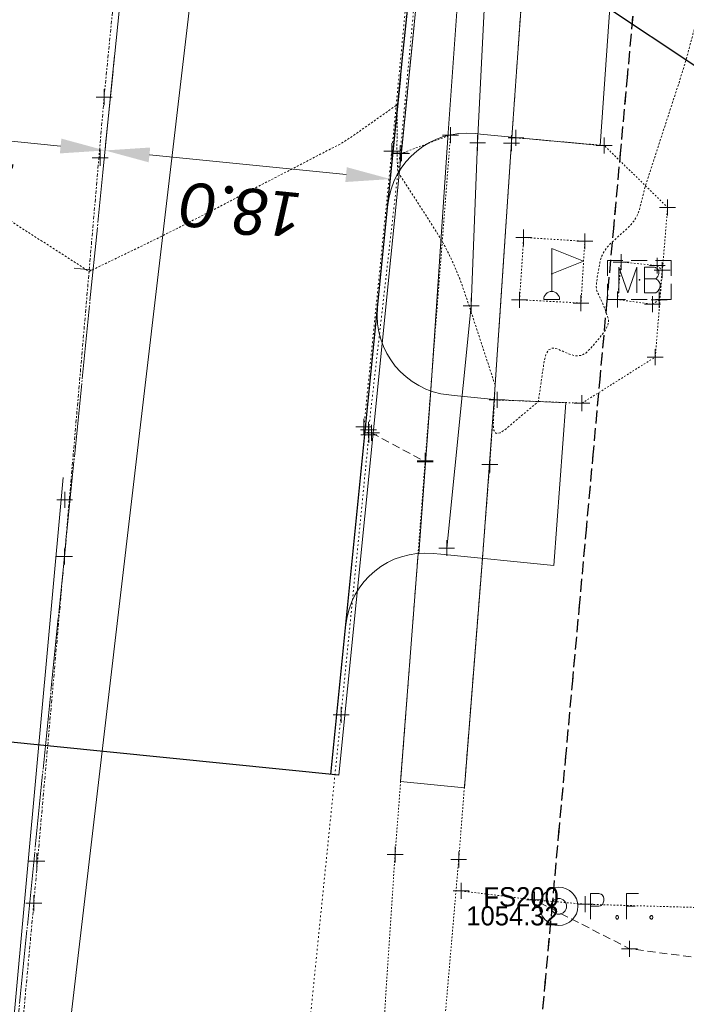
# Model space of a CAD drawing. Header units: feet. Extents: x 1620773 to 1693143, y 557267 to 607752.
# Tile 15 of 256: x 1620934 to 1620976, y 607225 to 607287. Entities that reach past the tile are written whole.
import ezdxf
from ezdxf.enums import TextEntityAlignment as Align

# ---------------------------------------------------------------- set-up
doc = ezdxf.new("R2010")
doc.units = ezdxf.units.FT
doc.header["$MEASUREMENT"] = 0
for name, pattern in [('cl', [5, 0.09375, -0.09375, 4.625, -0.09375, 0.09375]), ('cl20', [100, 5, -5, 80, -5, 5]), ('DASHED', [0.75, 0.5, -0.25]), ('DGN Style 1', [0.16325, 0.000271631, -0.162979]), ('DGN Style 4', [0.434882, 0.217305, -0.108652, 0.000271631, -0.108652]), ('DGN Style 5', [0.190142, 0.081489, -0.108652]), ('esmtshex', [4.75, 0.8, -0.325, -0.325, 0.8, -0.3, 0.8, -0.3, 0.8, -0.3]), ('gasex', [0]), ('HIDDEN2', [0.1875, 0.125, -0.0625]), ('sanex', [0])]:
    doc.linetypes.add(name, pattern=pattern)
for name, color, linetype, lineweight in [('DT_X_Contour_Major', 1, 'HIDDEN2', 9), ('GE_X_Alignment', 7, 'cl', 0), ('GE_X_Alignment_100_Stations', 7, 'Continuous', 0), ('PV_P_Curb', 120, 'Continuous', 13), ('PV_P_Drive', 230, 'Continuous', 13), ('PV_P_EOP', 7, 'Continuous', 30), ('PV_P_Walk', 241, 'Continuous', 13), ('PV_X_COP', 4, 'DGN Style 4', 0), ('PV_X_Curb', 120, 'DGN Style 1', 0), ('PV_X_Driveway', 1, 'DASHED', 0), ('PV_X_Parking_Lot', 7, 'DGN Style 5', 0), ('PV_X_Walk', 120, 'DGN Style 5', 0), ('RD_X_Cells', 7, 'Continuous', 0), ('RD_X_Cells (Construction)', 7, 'Continuous', 0), ('RD_X_Concrete_Pad', 9, 'DGN Style 5', 0), ('RW_X_CL_20', 6, 'cl20', 0), ('RW_X_Esmt_SH', 6, 'esmtshex', 30), ('SV_X_Mon_Cells_Found', 7, 'Continuous', 0), ('SV_X_Text_Elevation', 93, 'Continuous', 0), ('SV_X_Text_Name', 61, 'Continuous', 0), ('UT_X_Gas', 40, 'gasex', 0), ('UT_X_Sanitary_Line', 3, 'sanex', 0), ('UT_X_Sanitary_Text', 7, 'Continuous', 0)]:
    doc.layers.add(name, color=color, linetype=linetype, lineweight=lineweight)
doc.layers.add('SV_X_Shot_Marker (Construction)', color=40, linetype='Continuous', lineweight=0, transparency=0.5)
doc.styles.add('P_Slanted-Normal LS 0.50 Masked_0', font='calibrii.ttf')
doc.styles.add('P_Slanted-Normal LS 0.50_0', font='calibrii.ttf')
doc.styles.add('Style-Arial', font='arial.ttf')
doc.styles.add('Style-font30', font='font30.shx')
doc.dimstyles.get("Standard").update_dxf_attribs({"dimtxt": 0.18, "dimasz": 0.18, "dimexe": 0.18, "dimexo": 0.0625, "dimgap": 0.09, "dimtad": 0, "dimtih": 1, "dimtoh": 1, "dimdec": 4, "dimzin": 0, "dimdsep": 46, "dimtxsty": 'Standard', "dimcen": 0.09, "dimadec": 0, "dimazin": 0, "dimtfac": 1, "dimtdec": 4, "dimtofl": 0, "dimtmove": 0, "dimatfit": 3, "dimfxl": 1, "dimtolj": 1, "dimtzin": 0, "dimarcsym": 0})
doc.dimstyles.new('~CivLbl_Leader_Line', dxfattribs={"dimtxt": 0.14, "dimasz": 0.35, "dimexe": 0.07, "dimexo": 0.07, "dimgap": 0.07, "dimtad": 1, "dimdec": 0, "dimzin": 11, "dimdsep": 46, "dimtxsty": 'P_Slanted-Normal LS 0.50_0', "dimcen": 0, "dimse1": 1, "dimse2": 1, "dimaunit": 1, "dimadec": 4, "dimazin": 2, "dimtfac": 1, "dimtdec": 0, "dimtofl": 0, "dimtmove": 1, "dimatfit": 1, "dimldrblk": 'NONE', "dimfxl": 1, "dimtolj": 1, "dimtzin": 11, "dimarcsym": 0})

# ---------------------------------------------------------------- blocks, each defined once
blk = doc.blocks.new('*D7')
at = {"layer": 'Defpoints', "color": 0, "linetype": 'Continuous', "transparency": 16777216}
for p in [(1620940.131, 607285.657), (1620958.089, 607284.316), (1620939.393, 607278.302)]:
    blk.add_point(p, dxfattribs=at)
at = {"layer": 'PV_P_EOP', "color": 7, "linetype": 'Continuous', "lineweight": 0, "transparency": 16777216}
for p, q in [((1620939.991, 607284.264), (1620939.253, 607276.909)), ((1620957.949, 607282.923), (1620957.166, 607275.113)), ((1620954.52, 607276.785), (1620942.179, 607278.023))]:
    blk.add_line(p, q, dxfattribs=at)
at = {"layer": 'PV_P_EOP', "color": 7, "linetype": 'Continuous', "transparency": 16777216}
for points in [[(1620942.133, 607277.558), (1620942.226, 607278.487), (1620939.393, 607278.302)], [(1620954.473, 607276.321), (1620954.566, 607277.25), (1620957.306, 607276.506)]]:
    blk.add_solid(points, dxfattribs=at)
at = {"layer": 'PV_P_EOP', "color": 0, "linetype": 'Continuous', "lineweight": 0, "transparency": 16777216, "insert": (1620948.067, 607274.584), "char_height": 2.8, "attachment_point": 5, "rotation": 174.27399, "style": 'P_Slanted-Normal LS 0.50 Masked_0'}
blk.add_mtext('\\A1;18.0', dxfattribs=at)
blk = doc.blocks.new('_None')
blk = doc.blocks.new('*D6')
at = {"layer": 'Defpoints', "color": 0, "linetype": 'Continuous', "transparency": 16777216}
for p in [(1620940.131, 607285.657), (1620921.459, 607279.966), (1620921.472, 607280.099)]:
    blk.add_point(p, dxfattribs=at)
at = {"layer": 'PV_P_EOP', "color": 7, "linetype": 'Continuous', "lineweight": 0, "transparency": 16777216}
for p, q in [((1620939.991, 607284.264), (1620939.253, 607276.909)), ((1620921.599, 607281.359), (1620921.612, 607281.492)), ((1620936.607, 607278.581), (1620924.258, 607279.82))]:
    blk.add_line(p, q, dxfattribs=at)
at = {"layer": 'PV_P_EOP', "color": 7, "linetype": 'Continuous', "transparency": 16777216}
for points in [[(1620924.212, 607279.355), (1620924.305, 607280.284), (1620921.472, 607280.099)], [(1620936.56, 607278.117), (1620936.654, 607279.046), (1620939.393, 607278.302)]]:
    blk.add_solid(points, dxfattribs=at)
at = {"layer": 'PV_P_EOP', "color": 0, "linetype": 'Continuous', "lineweight": 0, "transparency": 16777216, "insert": (1620930.15, 607276.38), "char_height": 2.8, "attachment_point": 5, "rotation": 174.27399, "style": 'P_Slanted-Normal LS 0.50 Masked_0'}
blk.add_mtext('\\A1;18.0', dxfattribs=at)
blk = doc.blocks.new('IPIPE')
at = {"layer": 'SV_X_Mon_Cells_Found', "color": 7, "linetype": 'Continuous', "lineweight": 0, "flags": 128}
for points in [[(0.0999, -0.04), (0.0999, 0.04), (0.1263, 0.04), (0.1291, 0.0394), (0.1329, 0.0381), (0.1346, 0.0368), (0.1362, 0.0356), (0.1384, 0.0324), (0.1401, 0.0293), (0.1412, 0.0242), (0.1412, 0.0167), (0.1406, 0.0142), (0.1395, 0.0104), (0.1373, 0.006), (0.1351, 0.0041), (0.1335, 0.0028), (0.1307, 0.0016), (0.1263, 0.0009), (0.0999, 0.0009)], [(0.2503, 0.04), (0.2123, 0.04), (0.2123, -0.04)], [(0.2123, 0.0009), (0.2393, 0.0009)], [(0.182, -0.0293), (0.1847, -0.0293), (0.1864, -0.0305), (0.188, -0.0331), (0.188, -0.0362), (0.1864, -0.0387), (0.1847, -0.04), (0.182, -0.04), (0.1803, -0.0387), (0.1787, -0.0362), (0.1787, -0.0331), (0.1803, -0.0305), (0.182, -0.0293)], [(0.2895, -0.0293), (0.2922, -0.0293), (0.2939, -0.0305), (0.2955, -0.0331), (0.2955, -0.0362), (0.2939, -0.0387), (0.2922, -0.04), (0.2895, -0.04), (0.2878, -0.0387), (0.2861, -0.0362), (0.2861, -0.0331), (0.2878, -0.0305), (0.2895, -0.0293)]]:
    blk.add_lwpolyline(points, dxfattribs=at)
at = {"layer": 'SV_X_Mon_Cells_Found', "color": 7, "linetype": 'Continuous', "lineweight": 0}
for radius in [0.06, 0.0247]:
    blk.add_circle((0, 0), radius, dxfattribs=at)
blk = doc.blocks.new('DrawLineAnnotationDirectionLength_1')
at = {"layer": 'GE_X_Alignment_100_Stations'}
blk.add_line((0, 0), (-0.06, 0), dxfattribs=at)
blk = doc.blocks.new('SVPT_475')
at = {"layer": 'SV_X_Shot_Marker (Construction)', "transparency": 33554495}
for p, q in [((-0.025, 0), (0.025, 0)), ((0, 0.025), (0, -0.025))]:
    blk.add_line(p, q, dxfattribs=at)
blk.add_point((0, 0), dxfattribs=at)
blk = doc.blocks.new('SVPT_476')
at = {"layer": 'SV_X_Shot_Marker (Construction)', "transparency": 33554495}
for p, q in [((-0.025, 0), (0.025, 0)), ((0, 0.025), (0, -0.025))]:
    blk.add_line(p, q, dxfattribs=at)
blk.add_point((0, 0), dxfattribs=at)
blk = doc.blocks.new('SVPT_477')
at = {"layer": 'SV_X_Shot_Marker (Construction)', "transparency": 33554495}
for p, q in [((-0.025, 0), (0.025, 0)), ((0, 0.025), (0, -0.025))]:
    blk.add_line(p, q, dxfattribs=at)
blk.add_point((0, 0), dxfattribs=at)
blk = doc.blocks.new('SVPT_478')
at = {"layer": 'SV_X_Shot_Marker (Construction)', "transparency": 33554495}
for p, q in [((-0.025, 0), (0.025, 0)), ((0, 0.025), (0, -0.025))]:
    blk.add_line(p, q, dxfattribs=at)
blk.add_point((0, 0), dxfattribs=at)
blk = doc.blocks.new('SVPT_479')
at = {"layer": 'SV_X_Shot_Marker (Construction)', "transparency": 33554495}
for p, q in [((-0.025, 0), (0.025, 0)), ((0, 0.025), (0, -0.025))]:
    blk.add_line(p, q, dxfattribs=at)
blk.add_point((0, 0), dxfattribs=at)
blk = doc.blocks.new('SVPT_480')
at = {"layer": 'SV_X_Shot_Marker (Construction)', "transparency": 33554495}
for p, q in [((-0.025, 0), (0.025, 0)), ((0, 0.025), (0, -0.025))]:
    blk.add_line(p, q, dxfattribs=at)
blk.add_point((0, 0), dxfattribs=at)
blk = doc.blocks.new('SVPT_481')
at = {"layer": 'SV_X_Shot_Marker (Construction)', "transparency": 33554495}
for p, q in [((0, 0.025), (0, -0.025)), ((-0.025, 0), (0.025, 0))]:
    blk.add_line(p, q, dxfattribs=at)
blk.add_point((0, 0), dxfattribs=at)
blk = doc.blocks.new('SVPT_506')
at = {"layer": 'SV_X_Shot_Marker (Construction)', "transparency": 33554495}
for p, q in [((0, 0.025), (0, -0.025)), ((-0.025, 0), (0.025, 0))]:
    blk.add_line(p, q, dxfattribs=at)
blk.add_point((0, 0), dxfattribs=at)
blk = doc.blocks.new('SVPT_507')
at = {"layer": 'SV_X_Shot_Marker (Construction)', "transparency": 33554495}
for p, q in [((-0.025, 0), (0.025, 0)), ((0, 0.025), (0, -0.025))]:
    blk.add_line(p, q, dxfattribs=at)
blk.add_point((0, 0), dxfattribs=at)
blk = doc.blocks.new('SVPT_508')
at = {"layer": 'SV_X_Shot_Marker (Construction)', "transparency": 33554495}
for p, q in [((-0.025, 0), (0.025, 0)), ((0, 0.025), (0, -0.025))]:
    blk.add_line(p, q, dxfattribs=at)
blk.add_point((0, 0), dxfattribs=at)
blk = doc.blocks.new('SVPT_509')
at = {"layer": 'SV_X_Shot_Marker (Construction)', "transparency": 33554495}
for p, q in [((-0.025, 0), (0.025, 0)), ((0, 0.025), (0, -0.025))]:
    blk.add_line(p, q, dxfattribs=at)
blk.add_point((0, 0), dxfattribs=at)
blk = doc.blocks.new('SVPT_510')
at = {"layer": 'SV_X_Shot_Marker (Construction)', "transparency": 33554495}
for p, q in [((-0.025, 0), (0.025, 0)), ((0, 0.025), (0, -0.025))]:
    blk.add_line(p, q, dxfattribs=at)
blk.add_point((0, 0), dxfattribs=at)
blk = doc.blocks.new('SVPT_511')
at = {"layer": 'SV_X_Shot_Marker (Construction)', "transparency": 33554495}
for p, q in [((-0.025, 0), (0.025, 0)), ((0, 0.025), (0, -0.025))]:
    blk.add_line(p, q, dxfattribs=at)
blk.add_point((0, 0), dxfattribs=at)
blk = doc.blocks.new('SVPT_595')
at = {"layer": 'SV_X_Shot_Marker (Construction)', "transparency": 33554495}
for p, q in [((-0.025, 0), (0.025, 0)), ((0, 0.025), (0, -0.025))]:
    blk.add_line(p, q, dxfattribs=at)
blk.add_point((0, 0), dxfattribs=at)
blk = doc.blocks.new('SVPT_596')
at = {"layer": 'SV_X_Shot_Marker (Construction)', "transparency": 33554495}
for p, q in [((-0.025, 0), (0.025, 0)), ((0, 0.025), (0, -0.025))]:
    blk.add_line(p, q, dxfattribs=at)
blk.add_point((0, 0), dxfattribs=at)
blk = doc.blocks.new('SVPT_597')
at = {"layer": 'SV_X_Shot_Marker (Construction)', "transparency": 33554495}
for p, q in [((-0.025, 0), (0.025, 0)), ((0, 0.025), (0, -0.025))]:
    blk.add_line(p, q, dxfattribs=at)
blk.add_point((0, 0), dxfattribs=at)
blk = doc.blocks.new('SVPT_602')
at = {"layer": 'SV_X_Shot_Marker (Construction)', "transparency": 33554495}
for p, q in [((-0.025, 0), (0.025, 0)), ((0, 0.025), (0, -0.025))]:
    blk.add_line(p, q, dxfattribs=at)
blk.add_point((0, 0), dxfattribs=at)
blk = doc.blocks.new('SVPT_603')
at = {"layer": 'SV_X_Shot_Marker (Construction)', "transparency": 33554495}
for p, q in [((-0.025, 0), (0.025, 0)), ((0, 0.025), (0, -0.025))]:
    blk.add_line(p, q, dxfattribs=at)
blk.add_point((0, 0), dxfattribs=at)
blk = doc.blocks.new('SVPT_604')
at = {"layer": 'SV_X_Shot_Marker (Construction)', "transparency": 33554495}
for p, q in [((-0.025, 0), (0.025, 0)), ((0, 0.025), (0, -0.025))]:
    blk.add_line(p, q, dxfattribs=at)
blk.add_point((0, 0), dxfattribs=at)
blk = doc.blocks.new('SVPT_669')
at = {"layer": 'SV_X_Shot_Marker (Construction)', "transparency": 33554495}
for p, q in [((-0.025, 0), (0.025, 0)), ((0, 0.025), (0, -0.025))]:
    blk.add_line(p, q, dxfattribs=at)
blk.add_point((0, 0), dxfattribs=at)
blk = doc.blocks.new('SVPT_670')
at = {"layer": 'SV_X_Shot_Marker (Construction)', "transparency": 33554495}
for p, q in [((-0.025, 0), (0.025, 0)), ((0, 0.025), (0, -0.025))]:
    blk.add_line(p, q, dxfattribs=at)
blk.add_point((0, 0), dxfattribs=at)
blk = doc.blocks.new('SVPT_671')
at = {"layer": 'SV_X_Shot_Marker (Construction)', "transparency": 33554495}
for p, q in [((-0.025, 0), (0.025, 0)), ((0, 0.025), (0, -0.025))]:
    blk.add_line(p, q, dxfattribs=at)
blk.add_point((0, 0), dxfattribs=at)
blk = doc.blocks.new('SVPT_672')
at = {"layer": 'SV_X_Shot_Marker (Construction)', "transparency": 33554495}
for p, q in [((-0.025, 0), (0.025, 0)), ((0, 0.025), (0, -0.025))]:
    blk.add_line(p, q, dxfattribs=at)
blk.add_point((0, 0), dxfattribs=at)
blk = doc.blocks.new('SVPT_673')
at = {"layer": 'SV_X_Shot_Marker (Construction)', "transparency": 33554495}
for p, q in [((0, 0.025), (0, -0.025)), ((-0.025, 0), (0.025, 0))]:
    blk.add_line(p, q, dxfattribs=at)
blk.add_point((0, 0), dxfattribs=at)
blk = doc.blocks.new('SVPT_674')
at = {"layer": 'SV_X_Shot_Marker (Construction)', "transparency": 33554495}
for p, q in [((-0.025, 0), (0.025, 0)), ((0, 0.025), (0, -0.025))]:
    blk.add_line(p, q, dxfattribs=at)
blk.add_point((0, 0), dxfattribs=at)
blk = doc.blocks.new('FLAGP')
at = {"layer": 'RD_X_Cells', "color": 1, "linetype": 'Continuous', "lineweight": 0}
for p, q in [((0, -0.055), (0, 0.08)), ((0, 0.08), (0.1, 0.04)), ((0.1, 0.04), (0, 0)), ((-0.025, -0.08), (0.025, -0.08))]:
    blk.add_line(p, q, dxfattribs=at)
blk.add_arc((0, -0.08), 0.025, 0, 180, dxfattribs=at)
at = {"layer": 'RD_X_Cells (Construction)', "color": 1, "linetype": 'Continuous', "lineweight": 30}
blk.add_point((0, 0), dxfattribs=at)
blk = doc.blocks.new('SVPT_675')
at = {"layer": 'SV_X_Shot_Marker (Construction)', "transparency": 33554495}
for p, q in [((-0.025, 0), (0.025, 0)), ((0, 0.025), (0, -0.025))]:
    blk.add_line(p, q, dxfattribs=at)
blk.add_point((0, 0), dxfattribs=at)
blk = doc.blocks.new('SVPT_676')
at = {"layer": 'SV_X_Shot_Marker (Construction)', "transparency": 33554495}
for p, q in [((-0.025, 0), (0.025, 0)), ((0, 0.025), (0, -0.025))]:
    blk.add_line(p, q, dxfattribs=at)
blk.add_point((0, 0), dxfattribs=at)
blk = doc.blocks.new('SVPT_677')
at = {"layer": 'SV_X_Shot_Marker (Construction)', "transparency": 33554495}
for p, q in [((-0.025, 0), (0.025, 0)), ((0, 0.025), (0, -0.025))]:
    blk.add_line(p, q, dxfattribs=at)
blk.add_point((0, 0), dxfattribs=at)
blk = doc.blocks.new('SVPT_678')
at = {"layer": 'SV_X_Shot_Marker (Construction)', "transparency": 33554495}
for p, q in [((-0.025, 0), (0.025, 0)), ((0, 0.025), (0, -0.025))]:
    blk.add_line(p, q, dxfattribs=at)
blk.add_point((0, 0), dxfattribs=at)
blk = doc.blocks.new('SVPT_679')
at = {"layer": 'SV_X_Shot_Marker (Construction)', "transparency": 33554495}
for p, q in [((-0.025, 0), (0.025, 0)), ((0, 0.025), (0, -0.025))]:
    blk.add_line(p, q, dxfattribs=at)
blk.add_point((0, 0), dxfattribs=at)
blk = doc.blocks.new('SVPT_680')
at = {"layer": 'SV_X_Shot_Marker (Construction)', "transparency": 33554495}
for p, q in [((-0.025, 0), (0.025, 0)), ((0, 0.025), (0, -0.025))]:
    blk.add_line(p, q, dxfattribs=at)
blk.add_point((0, 0), dxfattribs=at)
blk = doc.blocks.new('SVPT_681')
at = {"layer": 'SV_X_Shot_Marker (Construction)', "transparency": 33554495}
for p, q in [((-0.025, 0), (0.025, 0)), ((0, 0.025), (0, -0.025))]:
    blk.add_line(p, q, dxfattribs=at)
blk.add_point((0, 0), dxfattribs=at)
blk = doc.blocks.new('SVPT_682')
at = {"layer": 'SV_X_Shot_Marker (Construction)', "transparency": 33554495}
for p, q in [((0, 0.025), (0, -0.025)), ((-0.025, 0), (0.025, 0))]:
    blk.add_line(p, q, dxfattribs=at)
blk.add_point((0, 0), dxfattribs=at)
blk = doc.blocks.new('SVPT_683')
at = {"layer": 'SV_X_Shot_Marker (Construction)', "transparency": 33554495}
for p, q in [((-0.025, 0), (0.025, 0)), ((0, 0.025), (0, -0.025))]:
    blk.add_line(p, q, dxfattribs=at)
blk.add_point((0, 0), dxfattribs=at)
blk = doc.blocks.new('SVPT_684')
at = {"layer": 'SV_X_Shot_Marker (Construction)', "transparency": 33554495}
for p, q in [((-0.025, 0), (0.025, 0)), ((0, 0.025), (0, -0.025))]:
    blk.add_line(p, q, dxfattribs=at)
blk.add_point((0, 0), dxfattribs=at)
blk = doc.blocks.new('MB_1')
at = {"layer": 'RD_X_Cells', "color": 230, "linetype": 'Continuous', "lineweight": 0}
for p, q in [((-0.0256, 0.0611), (0.0245, 0.0611)), ((-0.0256, -0.0611), (0.0245, -0.0611))]:
    blk.add_line(p, q, dxfattribs=at)
at = {"layer": 'RD_X_Cells', "color": 230, "linetype": 'Continuous', "lineweight": 0, "flags": 128}
for points in [[(-0.1, 0.0126), (-0.1, 0.0611), (-0.0515, 0.0611)], [(-0.0648, -0.04), (-0.0648, 0.04), (-0.0358, -0.04), (-0.0081, 0.04), (-0.0081, -0.04)], [(0.0511, 0.0035), (0.0542, 0.0066), (0.0561, 0.0085), (0.0574, 0.0104), (0.058, 0.0117), (0.0593, 0.0142), (0.0599, 0.0161), (0.0612, 0.0205), (0.0612, 0.0224), (0.0612, 0.0249), (0.0605, 0.0287), (0.0593, 0.0318), (0.0574, 0.0343), (0.0542, 0.0368), (0.0517, 0.0381), (0.0505, 0.0387), (0.0473, 0.04), (0.0164, 0.04), (0.0164, -0.04), (0.0511, -0.04), (0.0555, -0.0375), (0.0593, -0.0343), (0.0624, -0.0293), (0.0643, -0.0236), (0.0649, -0.0179), (0.0649, -0.0142), (0.0637, -0.0104), (0.0612, -0.0047), (0.058, -0.0009), (0.0511, 0.0035), (0.0164, 0.0035)], [(0.0503, 0.0611), (0.1, 0.0611), (0.1, 0.0126)], [(-0.0515, -0.0611), (-0.1, -0.0611), (-0.1, -0.0126)], [(0.1, -0.0126), (0.1, -0.0611), (0.0503, -0.0611)]]:
    blk.add_lwpolyline(points, dxfattribs=at)
at = {"layer": 'RD_X_Cells (Construction)', "color": 230, "linetype": 'Continuous', "lineweight": 30}
blk.add_point((0, 0), dxfattribs=at)
blk = doc.blocks.new('SVPT_710')
at = {"layer": 'SV_X_Shot_Marker (Construction)', "transparency": 33554495}
for p, q in [((-0.025, 0), (0.025, 0)), ((0, 0.025), (0, -0.025))]:
    blk.add_line(p, q, dxfattribs=at)
blk.add_point((0, 0), dxfattribs=at)
blk = doc.blocks.new('SVPT_711')
at = {"layer": 'SV_X_Shot_Marker (Construction)', "transparency": 33554495}
for p, q in [((-0.025, 0), (0.025, 0)), ((0, 0.025), (0, -0.025))]:
    blk.add_line(p, q, dxfattribs=at)
blk.add_point((0, 0), dxfattribs=at)
blk = doc.blocks.new('SVPT_712')
at = {"layer": 'SV_X_Shot_Marker (Construction)', "transparency": 33554495}
for p, q in [((-0.025, 0), (0.025, 0)), ((0, 0.025), (0, -0.025))]:
    blk.add_line(p, q, dxfattribs=at)
blk.add_point((0, 0), dxfattribs=at)
blk = doc.blocks.new('SVPT_713')
at = {"layer": 'SV_X_Shot_Marker (Construction)', "transparency": 33554495}
for p, q in [((-0.025, 0), (0.025, 0)), ((0, 0.025), (0, -0.025))]:
    blk.add_line(p, q, dxfattribs=at)
blk.add_point((0, 0), dxfattribs=at)
blk = doc.blocks.new('SVPT_719')
at = {"layer": 'SV_X_Shot_Marker (Construction)', "transparency": 33554495}
for p, q in [((-0.025, 0), (0.025, 0)), ((0, 0.025), (0, -0.025))]:
    blk.add_line(p, q, dxfattribs=at)
blk.add_point((0, 0), dxfattribs=at)
blk = doc.blocks.new('SVPT_720')
at = {"layer": 'SV_X_Shot_Marker (Construction)', "transparency": 33554495}
for p, q in [((0, 0.025), (0, -0.025)), ((-0.025, 0), (0.025, 0))]:
    blk.add_line(p, q, dxfattribs=at)
blk.add_point((0, 0), dxfattribs=at)
blk = doc.blocks.new('SVPT_1130')
at = {"layer": 'SV_X_Shot_Marker (Construction)', "transparency": 33554495}
for p, q in [((-0.025, 0), (0.025, 0)), ((0, 0.025), (0, -0.025))]:
    blk.add_line(p, q, dxfattribs=at)
blk.add_point((0, 0), dxfattribs=at)
blk = doc.blocks.new('SVPT_1131')
at = {"layer": 'SV_X_Shot_Marker (Construction)', "transparency": 33554495}
for p, q in [((0, 0.025), (0, -0.025)), ((-0.025, 0), (0.025, 0))]:
    blk.add_line(p, q, dxfattribs=at)
blk.add_point((0, 0), dxfattribs=at)
blk = doc.blocks.new('SVPT_1132')
at = {"layer": 'SV_X_Shot_Marker (Construction)', "transparency": 33554495}
for p, q in [((-0.025, 0), (0.025, 0)), ((0, 0.025), (0, -0.025))]:
    blk.add_line(p, q, dxfattribs=at)
blk.add_point((0, 0), dxfattribs=at)
blk = doc.blocks.new('TerminatorOpen_0.5')
at = {"color": 0, "linetype": 'ByBlock', "lineweight": -2}
for q in [(-1, 0.25), (-1, 0), (-1, -0.25)]:
    blk.add_line((0, 0), q, dxfattribs=at)

msp = doc.modelspace()

# ---------------------------------------------------------------- linework, layer by layer
at = {"layer": 'DT_X_Contour_Major', "elevation": 1055, "flags": 128}
msp.add_lwpolyline([(1620931.858, 607322.135), (1620929.193, 607320.946), (1620927.216, 607320.065), (1620925.928, 607319.492), (1620925.328, 607319.226), (1620924.647, 607318.926), (1620924.296, 607318.771), (1620923.754, 607318.53), (1620923.02, 607318.203), (1620922.094, 607317.791), (1620919.371, 607316.576), (1620918.378, 607316.132), (1620917.441, 607315.709), (1620916.56, 607315.309), (1620915.734, 607314.93), (1620913.608, 607313.95), (1620912.893, 607313.621), (1620912.344, 607313.37), (1620911.96, 607313.197), (1620911.743, 607313.101), (1620911.383, 607312.949), (1620911.264, 607312.898), (1620911.179, 607312.861), (1620911.127, 607312.836), (1620911.107, 607312.825), (1620911.099, 607312.813), (1620911.06, 607312.793), (1620910.949, 607312.742), (1620910.766, 607312.661), (1620910.51, 607312.55), (1620909.181, 607311.971), (1620909.14, 607311.954), (1620909.12, 607311.945), (1620909.153, 607311.831), (1620909.167, 607311.787), (1620909.193, 607311.703), (1620909.233, 607311.579), (1620909.286, 607311.416), (1620909.565, 607310.563), (1620909.578, 607310.56), (1620909.615, 607310.576), (1620909.72, 607310.626), (1620909.893, 607310.709), (1620910.135, 607310.827), (1620910.87, 607311.185), (1620911.122, 607311.304), (1620911.328, 607311.391), (1620911.488, 607311.446), (1620911.601, 607311.469), (1620912.021, 607311.504), (1620911.905, 607311.334), (1620911.876, 607311.297), (1620911.839, 607311.258), (1620911.794, 607311.218), (1620911.741, 607311.177), (1620911.476, 607310.982), (1620911.415, 607310.341), (1620911.432, 607310.095), (1620911.507, 607309.631), (1620911.642, 607308.95), (1620911.835, 607308.052), (1620912.428, 607305.365), (1620912.593, 607304.44), (1620912.644, 607303.679), (1620912.58, 607303.082), (1620912.401, 607302.649), (1620911.773, 607301.715), (1620911.545, 607301.312), (1620911.332, 607300.806), (1620911.135, 607300.197), (1620910.953, 607299.484), (1620910.49, 607297.445), (1620910.3, 607296.722), (1620910.079, 607296.083), (1620909.826, 607295.526), (1620909.542, 607295.052), (1620908.743, 607293.901), (1620908.549, 607293.382), (1620908.567, 607292.689), (1620908.798, 607291.822), (1620909.24, 607290.781), (1620910.702, 607287.772), (1620911.118, 607286.744), (1620911.267, 607285.914), (1620911.151, 607285.283), (1620910.769, 607284.852), (1620909.395, 607283.966), (1620908.974, 607283.651), (1620908.741, 607283.372), (1620908.696, 607283.129), (1620908.839, 607282.92), (1620909.946, 607282.031), (1620907.282, 607276.734), (1620906.776, 607275.717), (1620906.398, 607274.935), (1620906.15, 607274.389), (1620906.03, 607274.078), (1620905.882, 607273.564), (1620905.81, 607273.316), (1620905.706, 607272.956), (1620905.568, 607272.484), (1620905.398, 607271.9), (1620904.9, 607270.196), (1620904.79, 607269.655), (1620904.834, 607269.312), (1620905.032, 607269.167), (1620905.383, 607269.219), (1620906.525, 607269.621), (1620906.925, 607269.768), (1620907.27, 607269.908), (1620907.558, 607270.041), (1620907.791, 607270.166), (1620908.339, 607270.491), (1620908.585, 607270.596), (1620908.915, 607270.666), (1620909.326, 607270.701), (1620909.821, 607270.701), (1620911.25, 607270.656), (1620911.72, 607270.642), (1620912.056, 607270.633), (1620912.26, 607270.63), (1620912.331, 607270.632), (1620912.351, 607270.653), (1620913.156, 607271.492), (1620913.34, 607271.668), (1620913.547, 607271.839), (1620913.777, 607272.003), (1620914.029, 607272.162), (1620914.733, 607272.576), (1620914.99, 607272.809), (1620915.235, 607273.199), (1620915.466, 607273.745), (1620915.683, 607274.447), (1620916.247, 607276.528), (1620916.486, 607277.324), (1620916.783, 607278.152), (1620917.136, 607279.01), (1620917.546, 607279.9), (1620918.715, 607282.316), (1620919.084, 607283.109), (1620919.313, 607283.677), (1620919.403, 607284.021), (1620919.353, 607284.14), (1620919.036, 607284.157), (1620918.943, 607284.175), (1620918.903, 607284.22), (1620918.915, 607284.289), (1620918.981, 607284.383), (1620919.226, 607284.669), (1620919.328, 607284.784), (1620919.453, 607284.917), (1620919.599, 607285.066), (1620919.767, 607285.233), (1620920.244, 607285.699), (1620920.418, 607285.851), (1620920.583, 607285.954), (1620920.738, 607286.01), (1620920.884, 607286.019), (1620921.26, 607285.978), (1620921.388, 607285.989), (1620921.49, 607286.053), (1620921.565, 607286.17), (1620921.614, 607286.34), (1620921.781, 607287.258), (1620923.998, 607285.182), (1620924.438, 607284.768), (1620924.809, 607284.416), (1620925.11, 607284.125), (1620925.341, 607283.896), (1620925.864, 607283.367), (1620926.139, 607283.044), (1620926.571, 607282.47), (1620927.161, 607281.646), (1620927.909, 607280.571), (1620930.112, 607277.371), (1620930.96, 607276.241), (1620931.849, 607275.251), (1620932.78, 607274.402), (1620933.753, 607273.693), (1620938.392, 607270.711), (1620941.976, 607272.442), (1620942.827, 607272.86), (1620943.843, 607273.371), (1620945.025, 607273.974), (1620946.372, 607274.671), (1620950.185, 607276.654), (1620951.461, 607277.317), (1620952.43, 607277.82), (1620953.093, 607278.163), (1620953.449, 607278.346), (1620953.99, 607278.62), (1620954.228, 607278.753), (1620954.539, 607278.947), (1620954.921, 607279.201), (1620955.375, 607279.517), (1620957.661, 607281.129), (1620957.71, 607281.204), (1620957.718, 607281.161), (1620957.724, 607280.999), (1620957.726, 607280.718), (1620957.724, 607280.319), (1620957.716, 607279.095), (1620957.714, 607278.671), (1620957.715, 607278.317), (1620957.718, 607278.032), (1620957.725, 607277.817), (1620957.744, 607277.337), (1620957.751, 607277.178), (1620957.757, 607277.065), (1620957.761, 607276.995), (1620957.765, 607276.97), (1620957.778, 607276.955), (1620960.226, 607273.133), (1620960.734, 607272.268), (1620961.208, 607271.31), (1620961.649, 607270.26), (1620962.055, 607269.117), (1620963.874, 607263.569), (1620963.757, 607261.146), (1620963.789, 607260.737), (1620963.935, 607260.55), (1620964.195, 607260.584), (1620964.569, 607260.839), (1620966.582, 607262.548), (1620966.947, 607265.049), (1620967.057, 607265.501), (1620967.229, 607265.785), (1620967.463, 607265.901), (1620967.761, 607265.848), (1620968.637, 607265.483), (1620968.959, 607265.404), (1620969.267, 607265.44), (1620969.562, 607265.592), (1620969.842, 607265.859), (1620970.573, 607266.725), (1620970.802, 607267.037), (1620970.942, 607267.323), (1620970.993, 607267.583), (1620970.955, 607267.817), (1620970.735, 607268.407), (1620970.655, 607268.616), (1620970.581, 607268.799), (1620970.511, 607268.956), (1620970.447, 607269.088), (1620970.283, 607269.406), (1620970.237, 607269.555), (1620970.222, 607269.761), (1620970.238, 607270.026), (1620970.285, 607270.348), (1620970.451, 607271.286), (1620970.547, 607271.63), (1620970.709, 607271.959), (1620970.937, 607272.273), (1620971.231, 607272.573), (1620972.104, 607273.352), (1620972.401, 607273.648), (1620972.636, 607273.952), (1620972.81, 607274.263), (1620972.923, 607274.582), (1620973.305, 607276.088), (1620975.411, 607282.553), (1620975.856, 607284.006), (1620976.288, 607285.595), (1620976.708, 607287.319), (1620977.116, 607289.178), (1620978.185, 607294.316), (1620978.545, 607296.128), (1620978.822, 607297.707), (1620979.017, 607299.056), (1620979.13, 607300.173), (1620979.319, 607302.842), (1620979.411, 607303.773), (1620979.544, 607304.562), (1620979.718, 607305.21), (1620979.934, 607305.716), (1620981.038, 607307.752), (1620979.526, 607310.249), (1620979.245, 607310.725), (1620979.049, 607311.082), (1620978.938, 607311.321), (1620978.912, 607311.442), (1620978.956, 607311.606), (1620979.026, 607311.719), (1620979.202, 607311.938), (1620979.486, 607312.262), (1620979.876, 607312.691), (1620981.059, 607313.975), (1620981.463, 607314.416), (1620981.79, 607314.776), (1620982.038, 607315.055), (1620982.209, 607315.252), (1620982.823, 607315.987), (1620982.97, 607317.488), (1620983.006, 607317.835), (1620983.049, 607318.236), (1620983.1, 607318.689), (1620983.159, 607319.194), (1620983.326, 607320.612), (1620983.446, 607321.183), (1620983.681, 607321.834), (1620984.03, 607322.565), (1620984.493, 607323.376), (1620986.923, 607327.344), (1620985.429, 607328.325), (1620985.203, 607328.546), (1620985.165, 607328.791), (1620985.314, 607329.058), (1620985.652, 607329.348), (1620986.804, 607330.153), (1620987.029, 607330.528), (1620986.84, 607331.05), (1620986.238, 607331.719), (1620985.222, 607332.534), (1620981.959, 607334.905), (1620980.854, 607335.76), (1620979.983, 607336.547), (1620979.348, 607337.266), (1620978.949, 607337.917), (1620978.196, 607339.563), (1620977.946, 607340.107), (1620977.759, 607340.503), (1620977.636, 607340.753), (1620977.577, 607340.856), (1620977.447, 607340.992), (1620977.849, 607341.226), (1620978.155, 607341.395), (1620978.213, 607341.428), (1620978.257, 607341.454), (1620978.285, 607341.474), (1620978.299, 607341.486), (1620978.33, 607341.529), (1620978.403, 607341.575), (1620978.416, 607341.584), (1620978.422, 607341.59), (1620978.423, 607341.595), (1620978.418, 607341.597), (1620978.382, 607341.602), (1620978.383, 607341.618), (1620978.384, 607341.649), (1620978.381, 607341.655), (1620978.371, 607341.662), (1620978.356, 607341.668), (1620978.334, 607341.675), (1620978.266, 607341.692), (1620978.235, 607341.719), (1620978.193, 607341.787), (1620978.139, 607341.896), (1620978.073, 607342.045), (1620977.742, 607342.838), (1620977.803, 607342.876), (1620977.812, 607342.882), (1620977.812, 607342.883), (1620977.805, 607342.88), (1620977.788, 607342.873), (1620977.734, 607342.846), (1620977.676, 607342.818), (1620977.546, 607342.755), (1620977.342, 607342.656), (1620977.065, 607342.521), (1620976.227, 607342.114), (1620975.952, 607341.982), (1620975.754, 607341.891), (1620975.635, 607341.841), (1620975.593, 607341.833), (1620975.584, 607341.864), (1620975.567, 607341.868), (1620975.523, 607341.856), (1620975.451, 607341.828), (1620975.352, 607341.784), (1620975.05, 607341.646), (1620974.879, 607341.564), (1620974.594, 607341.424), (1620974.193, 607341.226), (1620973.678, 607340.969), (1620972.15, 607340.206), (1620971.644, 607339.953), (1620971.27, 607339.766), (1620971.03, 607339.647), (1620970.923, 607339.594), (1620970.815, 607339.542), (1620970.758, 607339.516), (1620970.669, 607339.474), (1620970.547, 607339.418), (1620970.391, 607339.348), (1620969.934, 607339.14), (1620969.409, 607338.904), (1620968.177, 607338.354), (1620966.237, 607337.488), (1620963.59, 607336.308), (1620955.589, 607332.739), (1620952.94, 607331.558), (1620950.992, 607330.689), (1620949.746, 607330.132), (1620949.202, 607329.889), (1620948.688, 607329.657), (1620948.474, 607329.56), (1620948.218, 607329.445), (1620947.921, 607329.311), (1620947.582, 607329.158), (1620946.623, 607328.724), (1620945.932, 607328.414), (1620944.579, 607327.809), (1620942.563, 607326.909), (1620939.884, 607325.714), (1620931.858, 607322.135)], dxfattribs=at)
at = {"layer": 'GE_X_Alignment'}
msp.add_line((1620919.758, 607082.46), (1620969.644, 607579.965), dxfattribs=at)
at = {"layer": 'PV_P_Curb'}
msp.add_line((1620954.057, 607239.099), (1620961.798, 607316), dxfattribs=at)
at = {"layer": 'PV_P_Drive'}
for p, q in [((1620970.459, 607278.597), (1620971.154, 607288.557)), ((1620962.949, 607279.332), (1620962.617, 607279.365)), ((1620962.949, 607279.332), (1620962.622, 607279.365)), ((1620961.303, 607262.925), (1620960.977, 607262.958)), ((1620967.556, 607252.248), (1620968.314, 607262.466)), ((1620960.476, 607252.958), (1620959.979, 607253.008)), ((1620960.47, 607252.959), (1620967.556, 607252.248))]:
    msp.add_line(p, q, dxfattribs=at)
at = {"layer": 'PV_P_Drive', "flags": 128}
for points in [[(1620962.949, 607279.332), (1620964.926, 607279.134), (1620970.461, 607278.62)], [(1620961.303, 607262.925), (1620963.813, 607262.674), (1620968.314, 607262.466)]]:
    msp.add_lwpolyline(points, dxfattribs=at)
at = {"layer": 'PV_P_Drive'}
for centre in [(1620962.119, 607274.39), (1620959.48, 607248.033)]:
    msp.add_arc(centre, 5, 84.27399, 174.27399, dxfattribs=at)
at = {"layer": 'PV_P_Drive', "extrusion": (0, 0, -1)}
msp.add_arc((-1620961.476, 607267.933), 5, 275.72601, 5.72601, dxfattribs=at)
at = {"layer": 'PV_P_EOP'}
for p, q in [((1620958.089, 607284.314), (1620961.241, 607315.749)), ((1620953.56, 607239.149), (1620958.089, 607284.316)), ((1620954.057, 607239.099), (1620916.901, 607242.825))]:
    msp.add_line(p, q, dxfattribs=at)
at = {"layer": 'PV_P_Walk'}
for p, q in [((1620959.038, 607253.013), (1620957.944, 607238.709)), ((1620963.073, 607252.698), (1620961.941, 607238.309)), ((1620961.941, 607238.309), (1620957.944, 607238.709))]:
    msp.add_line(p, q, dxfattribs=at)
at = {"layer": 'PV_P_Walk', "flags": 128}
for points in [[(1620963.073, 607252.698), (1620963.813, 607262.674), (1620964.926, 607279.134), (1620965.622, 607289.113), (1620967.453, 607314.855)], [(1620963.311, 607313.008), (1620961.631, 607289.394), (1620960.935, 607279.408), (1620959.823, 607262.956), (1620959.084, 607252.993)]]:
    msp.add_lwpolyline(points, dxfattribs=at)
at = {"layer": 'PV_X_COP', "flags": 128}
msp.add_lwpolyline([(1620919.758, 607082.46), (1620922.141, 607104.863), (1620924.877, 607129.368), (1620927.308, 607153.786), (1620930.318, 607183.419), (1620932.675, 607206.616), (1620934.923, 607231.063), (1620936.845, 607252.829), (1620939.337, 607281.641), (1620941.646, 607305.177), (1620943.257, 607325.607)], dxfattribs=at)
at = {"layer": 'PV_X_Curb', "flags": 128}
for points in [[(1620955.932, 607260.774), (1620957.911, 607278.122), (1620960.472, 607305.311), (1620962.66, 607324.665), (1620963.175, 607330.944), (1620963.529, 607334.74)], [(1620939.332, 607102.063), (1620940.92, 607116.93), (1620943.188, 607137.616), (1620946.023, 607165.474), (1620950.933, 607213.826), (1620951.781, 607219.034), (1620954.204, 607242.887), (1620955.954, 607260.46), (1620955.639, 607260.961), (1620957.386, 607278.266), (1620959.986, 607305.333), (1620962.059, 607324.616), (1620962.544, 607330.827), (1620963.006, 607334.405)]]:
    msp.add_lwpolyline(points, dxfattribs=at)
at = {"layer": 'PV_X_Driveway', "flags": 128}
for points in [[(1620956.111, 607260.59), (1620959.484, 607258.77)], [(1620986.574, 607226.322), (1620972.311, 607228.209), (1620966.333, 607231.274)]]:
    msp.add_lwpolyline(points, dxfattribs=at)
at = {"layer": 'PV_X_Parking_Lot', "flags": 128}
for points in [[(1620965.181, 607279.099), (1620970.721, 607278.612), (1620974.695, 607274.73), (1620973.922, 607265.339), (1620969.322, 607262.443), (1620963.991, 607262.647)], [(1620961.747, 607231.835), (1620966.333, 607231.274), (1620969.533, 607230.999), (1620977.537, 607230.771), (1620979.007, 607231.036), (1620993.077, 607229.625), (1621010.856, 607227.892), (1621013.517, 607226.652), (1621019.689, 607226.846), (1621020.803, 607226.764)]]:
    msp.add_lwpolyline(points, dxfattribs=at)
at = {"layer": 'PV_X_Walk', "flags": 128}
for points in [[(1620969.062, 607336.562), (1620968.589, 607330.375), (1620966.698, 607304.551), (1620964.9, 607278.766), (1620963.538, 607258.602), (1620961.586, 607233.799), (1620960.057, 607216.112), (1620957.241, 607190.033), (1620954.733, 607165.096), (1620951.631, 607137.75), (1620949.262, 607111.361), (1620945.919, 607074.816)], [(1620963.621, 607334.668), (1620963.357, 607330.847), (1620960.666, 607305.223), (1620957.998, 607278.121), (1620961.074, 607279.267), (1620959.483, 607258.829), (1620957.594, 607234.128), (1620956.425, 607216.427), (1620953.436, 607190.531), (1620951.026, 607165.749), (1620947.921, 607137.356), (1620945.243, 607111.387), (1620942.421, 607075.264)]]:
    msp.add_lwpolyline(points, dxfattribs=at)
at = {"layer": 'RD_X_Concrete_Pad', "flags": 128}
for points in [[(1620965.406, 607268.936), (1620969.26, 607268.726), (1620969.5, 607272.601), (1620965.662, 607272.844)], [(1620971.784, 607271.302), (1620971.55, 607268.942), (1620973.75, 607268.649), (1620974.165, 607268.933), (1620974.359, 607270.785), (1620974.05, 607271.074)]]:
    msp.add_lwpolyline(points, close=True, dxfattribs=at)
at = {"layer": 'RW_X_CL_20', "ltscale": 40, "flags": 128}
msp.add_lwpolyline([(1620918.689, 607058.596), (1620977.744, 607709.423)], dxfattribs=at)
at = {"layer": 'RW_X_Esmt_SH'}
for p in [(1620953.137, 607073.054), (1620960.103, 607149.827)]:
    msp.add_line(p, (1620975.013, 607314.152), dxfattribs=at)
at = {"layer": 'UT_X_Gas', "flags": 128}
msp.add_lwpolyline([(1620994.847, 607333.383), (1620979.393, 607331.497), (1620967.373, 607329.971), (1620965.294, 607313.292), (1620963.66, 607296.759), (1620962.775, 607278.77), (1620962.376, 607268.552), (1620960.832, 607253.355)], dxfattribs=at)
at = {"layer": 'UT_X_Sanitary_Line', "flags": 128}
msp.add_lwpolyline([(1620917.572, 607056.468), (1620946.597, 607303.475), (1620969.398, 607318.134), (1620991.388, 607337.131), (1620999.699, 607414.899), (1620962.261, 607455.348)], dxfattribs=at)

# ---------------------------------------------------------------- block references
at = {"layer": 'GE_X_Alignment_100_Stations', "xscale": 20, "yscale": 20, "zscale": 20, "rotation": 354.2739854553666}
msp.add_blockref('DrawLineAnnotationDirectionLength_1', (1620938.643, 607270.795), dxfattribs=at)
at = {"layer": 'RD_X_Cells', "color": 1, "linetype": 'Continuous', "lineweight": 0, "xscale": 20, "yscale": 20, "zscale": 20}
msp.add_blockref('FLAGP', (1620967.421, 607270.552), dxfattribs=at)
at = {"layer": 'RD_X_Cells', "color": 230, "linetype": 'Continuous', "lineweight": 30, "xscale": 20, "yscale": 20, "zscale": 20}
msp.add_blockref('MB_1', (1620972.926, 607270.175), dxfattribs=at)
at = {"layer": 'SV_X_Mon_Cells_Found', "color": 7, "linetype": 'Continuous', "lineweight": 0, "xscale": 20, "yscale": 20, "zscale": 20}
msp.add_blockref('IPIPE', (1620967.864, 607230.872), dxfattribs=at)
at = {"layer": 'SV_X_Shot_Marker (Construction)', "transparency": 33554495, "xscale": 20, "yscale": 20, "zscale": 20}
for name, p in [('SVPT_597', (1620939.337, 607281.641)), ('SVPT_476', (1620961.074, 607279.267)), ('SVPT_1130', (1620962.775, 607278.77)), ('SVPT_477', (1620964.9, 607278.766)), ('SVPT_669', (1620965.181, 607279.099)), ('SVPT_670', (1620970.721, 607278.612)), ('SVPT_511', (1620957.386, 607278.266)), ('SVPT_510', (1620957.911, 607278.122)), ('SVPT_475', (1620957.998, 607278.121)), ('SVPT_602', (1620939.091, 607277.842)), ('SVPT_671', (1620974.695, 607274.73)), ('SVPT_678', (1620965.662, 607272.844)), ('SVPT_677', (1620969.5, 607272.601)), ('SVPT_679', (1620971.784, 607271.302)), ('SVPT_684', (1620974.05, 607271.074)), ('SVPT_683', (1620974.359, 607270.785)), ('SVPT_675', (1620965.406, 607268.936)), ('SVPT_676', (1620969.26, 607268.726)), ('SVPT_680', (1620971.55, 607268.942)), ('SVPT_682', (1620974.165, 607268.933)), ('SVPT_1131', (1620962.376, 607268.552)), ('SVPT_681', (1620973.75, 607268.649)), ('SVPT_672', (1620973.922, 607265.339)), ('SVPT_674', (1620963.991, 607262.647)), ('SVPT_673', (1620969.322, 607262.443)), ('SVPT_508', (1620955.639, 607260.961)), ('SVPT_509', (1620955.932, 607260.774)), ('SVPT_507', (1620955.954, 607260.46)), ('SVPT_712', (1620956.111, 607260.59)), ('SVPT_479', (1620959.483, 607258.829)), ('SVPT_713', (1620959.484, 607258.77)), ('SVPT_478', (1620963.538, 607258.602)), ('SVPT_603', (1620936.862, 607256.373)), ('SVPT_1132', (1620960.832, 607253.355)), ('SVPT_596', (1620936.845, 607252.829)), ('SVPT_506', (1620954.204, 607242.887)), ('SVPT_480', (1620957.594, 607234.128)), ('SVPT_604', (1620935.114, 607233.698)), ('SVPT_481', (1620961.586, 607233.799)), ('SVPT_711', (1620961.747, 607231.835)), ('SVPT_595', (1620934.923, 607231.063)), ('SVPT_720', (1620966.333, 607231.274)), ('SVPT_710', (1620969.533, 607230.999)), ('SVPT_719', (1620972.311, 607228.209))]:
    msp.add_blockref(name, p, dxfattribs=at)

# ---------------------------------------------------------------- texts
at = {"layer": 'SV_X_Text_Elevation', "style": 'Style-font30'}
msp.add_text('1054.32', height=1.2, dxfattribs=at).set_placement((1620967.864, 607230.872), align=Align.TOP_RIGHT)
at = {"layer": 'SV_X_Text_Name', "style": 'Style-font30'}
msp.add_text('FS200', height=1.2, dxfattribs=at).set_placement((1620967.864, 607230.872), align=Align.RIGHT)

# ---------------------------------------------------------------- dimensions: what is measured, and where the dimension line sits
at = {"layer": 'PV_P_EOP', "color": 7, "linetype": 'Continuous', "lineweight": 0}
for base, p1, p2, picture, middle in [((1620921.472, 607280.099), (1620940.131, 607285.657), (1620921.459, 607279.966), '*D6', (1620930.15, 607276.38)), ((1620939.393, 607278.302), (1620958.089, 607284.316), (1620940.131, 607285.657), '*D7', (1620948.067, 607274.584))]:
    dim = msp.add_linear_dim(base=base, p1=p1, p2=p2, angle=174.27399, dimstyle='~CivLbl_Leader_Line', override={"dimscale": 20, "dimasz": 0.14, "dimdec": 1, "dimzin": 3, "dimtxsty": 'P_Slanted-Normal LS 0.50 Masked_0', "dimse1": 0, "dimse2": 0, "dimclrd": 7, "dimclre": 7, "dimtdec": 1, "dimfrac": 2, "dimtzin": 3, "dimlwd": 0, "dimlwe": 0}, dxfattribs=at)
    dim.commit()
    dim.dimension.update_dxf_attribs({"geometry": picture, "text_midpoint": middle})

# ---------------------------------------------------------------- leaders
at = {"layer": 'UT_X_Sanitary_Text'}
msp.add_leader([(1620969.646, 607317.646), (1621063.156, 607280.596)], dimstyle='Standard', override={"dimscale": 10, "dimtxt": 0.14, "dimasz": 0.14, "dimgap": 0.07, "dimtad": 0, "dimtxsty": 'Style-Arial', "dimldrblk": 'TerminatorOpen_0.5'}, dxfattribs=at)
at = {"layer": 'UT_X_Sanitary_Text', "annotation_type": 0, "has_hookline": 1, "hookline_direction": 0}
msp.add_leader([(1620946.178, 607303.774, 1055.346), (1620987.651, 607276.143, 1055.346), (1620989.051, 607276.143, 1055.346)], dimstyle='Standard', override={"dimscale": 10, "dimtxt": 0.14, "dimasz": 0.14, "dimgap": 0.07, "dimtad": 0, "dimtxsty": 'Style-Arial', "dimldrblk": 'TerminatorOpen_0.5'}, dxfattribs=at)

doc.saveas('drawing.dxf')
